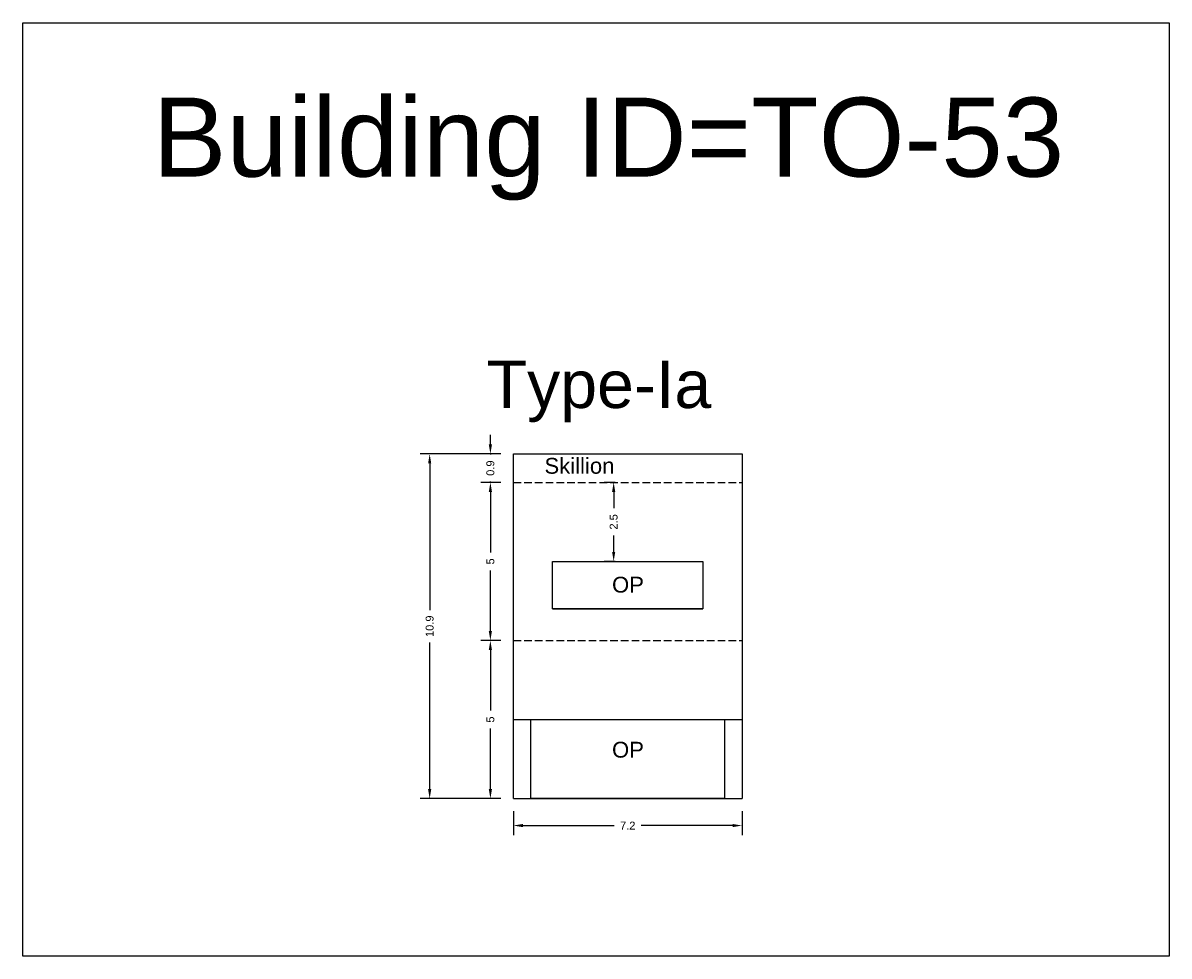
# Model space of a CAD drawing. Header units: metres. Extents: x 3416649 to 3417130, y -6713042 to -6712690.
# Tile 9 of 70: x 3416745 to 3416782, y -6712955 to -6712925. Entities that reach past the tile are written whole.
import ezdxf

# ---------------------------------------------------------------- set-up
doc = ezdxf.new("R2010")
doc.units = ezdxf.units.M
doc.linetypes.add('ACAD_ISO02W100', pattern=[15, 12, -3])
doc.layers.add('Dotted', color=7, linetype='ACAD_ISO02W100', plot=False)
doc.styles.get("Standard").update_dxf_attribs({"font": 'arial.ttf'})
doc.dimstyles.new('ISO-25', dxfattribs={"dimtxt": 0.25, "dimasz": 0.3, "dimexe": 0.3, "dimexo": 0.4, "dimgap": 0.2, "dimtad": 0, "dimdec": 1, "dimdsep": 46, "dimtxsty": 'Standard', "dimcen": 2.5, "dimadec": 0, "dimazin": 0, "dimtfac": 1, "dimtdec": 1, "dimtmove": 0, "dimatfit": 3, "dimfxl": 1, "dimarcsym": 0})

# ---------------------------------------------------------------- blocks, each defined once
blk = doc.blocks.new('*D425')
at = {"color": 0, "lineweight": -2, "transparency": 16777216}
for p, q in [((3416760.425, -6712939.697), (3416759.796, -6712939.697)), ((3416760.096, -6712939.997), (3416760.096, -6712941.914)), ((3416760.096, -6712944.397), (3416760.096, -6712942.48)), ((3416760.425, -6712944.697), (3416759.796, -6712944.697))]:
    blk.add_line(p, q, dxfattribs=at)
at = {"color": 0, "transparency": 16777216}
for points in [[(3416760.046, -6712939.997), (3416760.146, -6712939.997), (3416760.096, -6712939.697)], [(3416760.046, -6712944.397), (3416760.146, -6712944.397), (3416760.096, -6712944.697)]]:
    blk.add_solid(points, dxfattribs=at)
at = {"layer": 'Defpoints', "color": 0, "transparency": 16777216}
for p in [(3416760.096, -6712939.697), (3416760.825, -6712939.697), (3416760.825, -6712944.697)]:
    blk.add_point(p, dxfattribs=at)
at = {"color": 0, "transparency": 16777216, "insert": (3416760.096, -6712942.197), "char_height": 0.25, "attachment_point": 5, "rotation": 90}
blk.add_mtext('5', dxfattribs=at)
blk = doc.blocks.new('*D426')
at = {"color": 0, "lineweight": -2, "transparency": 16777216}
for p, q in [((3416764.04, -6712939.697), (3416763.695, -6712939.697)), ((3416763.995, -6712939.997), (3416763.995, -6712940.517)), ((3416763.995, -6712941.897), (3416763.995, -6712941.378)), ((3416764.04, -6712942.197), (3416763.695, -6712942.197))]:
    blk.add_line(p, q, dxfattribs=at)
at = {"color": 0, "transparency": 16777216}
for points in [[(3416763.945, -6712939.997), (3416764.045, -6712939.997), (3416763.995, -6712939.697)], [(3416763.945, -6712941.897), (3416764.045, -6712941.897), (3416763.995, -6712942.197)]]:
    blk.add_solid(points, dxfattribs=at)
at = {"layer": 'Defpoints', "color": 0, "transparency": 16777216}
for p in [(3416763.995, -6712939.697), (3416764.44, -6712939.697), (3416764.44, -6712942.197)]:
    blk.add_point(p, dxfattribs=at)
at = {"color": 0, "transparency": 16777216, "insert": (3416763.995, -6712940.947), "char_height": 0.25, "attachment_point": 5, "rotation": 90}
blk.add_mtext('2.5', dxfattribs=at)
blk = doc.blocks.new('*D427')
at = {"color": 0, "lineweight": -2, "transparency": 16777216}
for p, q in [((3416760.425, -6712944.697), (3416759.796, -6712944.697)), ((3416760.096, -6712944.997), (3416760.096, -6712946.914)), ((3416760.096, -6712949.397), (3416760.096, -6712947.48)), ((3416760.425, -6712949.697), (3416759.796, -6712949.697))]:
    blk.add_line(p, q, dxfattribs=at)
at = {"color": 0, "transparency": 16777216}
for points in [[(3416760.046, -6712944.997), (3416760.146, -6712944.997), (3416760.096, -6712944.697)], [(3416760.046, -6712949.397), (3416760.146, -6712949.397), (3416760.096, -6712949.697)]]:
    blk.add_solid(points, dxfattribs=at)
at = {"layer": 'Defpoints', "color": 0, "transparency": 16777216}
for p in [(3416760.096, -6712944.697), (3416760.825, -6712944.697), (3416760.825, -6712949.697)]:
    blk.add_point(p, dxfattribs=at)
at = {"color": 0, "transparency": 16777216, "insert": (3416760.096, -6712947.197), "char_height": 0.25, "attachment_point": 5, "rotation": 90}
blk.add_mtext('5', dxfattribs=at)
blk = doc.blocks.new('*D428')
at = {"color": 0, "lineweight": -2, "transparency": 16777216}
for p, q in [((3416760.096, -6712938.497), (3416760.096, -6712938.197)), ((3416760.425, -6712938.797), (3416759.796, -6712938.797)), ((3416760.096, -6712938.797), (3416760.096, -6712938.82)), ((3416760.425, -6712939.697), (3416759.796, -6712939.697)), ((3416760.096, -6712939.697), (3416760.096, -6712939.675)), ((3416760.096, -6712939.997), (3416760.096, -6712940.297))]:
    blk.add_line(p, q, dxfattribs=at)
at = {"color": 0, "transparency": 16777216}
for points in [[(3416760.046, -6712938.497), (3416760.146, -6712938.497), (3416760.096, -6712938.797)], [(3416760.046, -6712939.997), (3416760.146, -6712939.997), (3416760.096, -6712939.697)]]:
    blk.add_solid(points, dxfattribs=at)
at = {"layer": 'Defpoints', "color": 0, "transparency": 16777216}
for p in [(3416760.096, -6712938.797), (3416760.825, -6712938.797), (3416760.825, -6712939.697)]:
    blk.add_point(p, dxfattribs=at)
at = {"color": 0, "transparency": 16777216, "insert": (3416760.096, -6712939.247), "char_height": 0.25, "attachment_point": 5, "rotation": 90}
blk.add_mtext('0.9', dxfattribs=at)
blk = doc.blocks.new('*D429')
at = {"color": 0, "lineweight": -2, "transparency": 16777216}
for p, q in [((3416760.425, -6712938.797), (3416757.876, -6712938.797)), ((3416758.176, -6712939.097), (3416758.176, -6712943.734)), ((3416758.176, -6712949.397), (3416758.176, -6712944.761)), ((3416760.425, -6712949.697), (3416757.876, -6712949.697))]:
    blk.add_line(p, q, dxfattribs=at)
at = {"color": 0, "transparency": 16777216}
for points in [[(3416758.126, -6712939.097), (3416758.226, -6712939.097), (3416758.176, -6712938.797)], [(3416758.126, -6712949.397), (3416758.226, -6712949.397), (3416758.176, -6712949.697)]]:
    blk.add_solid(points, dxfattribs=at)
at = {"layer": 'Defpoints', "color": 0, "transparency": 16777216}
for p in [(3416758.176, -6712938.797), (3416760.825, -6712938.797), (3416760.825, -6712949.697)]:
    blk.add_point(p, dxfattribs=at)
at = {"color": 0, "transparency": 16777216, "insert": (3416758.176, -6712944.247), "char_height": 0.25, "attachment_point": 5, "rotation": 90}
blk.add_mtext('10.9', dxfattribs=at)
blk = doc.blocks.new('*D430')
at = {"color": 0, "lineweight": -2, "transparency": 16777216}
for p, q in [((3416760.825, -6712950.097), (3416760.825, -6712950.849)), ((3416768.055, -6712950.097), (3416768.055, -6712950.849)), ((3416761.125, -6712950.549), (3416764.015, -6712950.549)), ((3416767.755, -6712950.549), (3416764.865, -6712950.549))]:
    blk.add_line(p, q, dxfattribs=at)
at = {"color": 0, "transparency": 16777216}
for points in [[(3416761.125, -6712950.499), (3416761.125, -6712950.599), (3416760.825, -6712950.549)], [(3416767.755, -6712950.499), (3416767.755, -6712950.599), (3416768.055, -6712950.549)]]:
    blk.add_solid(points, dxfattribs=at)
at = {"layer": 'Defpoints', "color": 0, "transparency": 16777216}
for p in [(3416760.825, -6712949.697), (3416768.055, -6712949.697), (3416768.055, -6712950.549)]:
    blk.add_point(p, dxfattribs=at)
at = {"color": 0, "transparency": 16777216, "insert": (3416764.44, -6712950.549), "char_height": 0.25, "attachment_point": 5}
blk.add_mtext('7.2', dxfattribs=at)

msp = doc.modelspace()

# ---------------------------------------------------------------- linework, layer by layer
for points in [[(3416745.312, -6712925.169), (3416781.56, -6712925.169), (3416781.56, -6712954.676), (3416745.312, -6712954.676)], [(3416762.065, -6712942.197), (3416766.815, -6712942.197), (3416766.815, -6712943.697), (3416762.065, -6712943.697)], [(3416761.375, -6712947.197), (3416767.505, -6712947.197), (3416767.505, -6712949.697), (3416761.375, -6712949.697)]]:
    msp.add_lwpolyline(points, close=True)
for points in [[(3416760.825, -6712938.797), (3416768.055, -6712938.797)], [(3416760.825, -6712949.697), (3416760.825, -6712938.797)], [(3416768.055, -6712938.797), (3416768.055, -6712949.697)], [(3416762.065, -6712942.197), (3416766.815, -6712942.197)], [(3416762.065, -6712943.697), (3416762.065, -6712942.197)], [(3416766.815, -6712942.197), (3416766.815, -6712943.697)], [(3416762.065, -6712943.697), (3416766.815, -6712943.697)], [(3416760.825, -6712947.197), (3416768.055, -6712947.197)], [(3416761.375, -6712949.697), (3416761.375, -6712947.197)], [(3416767.505, -6712947.197), (3416767.505, -6712949.697)], [(3416760.825, -6712949.697), (3416768.055, -6712949.697)]]:
    msp.add_lwpolyline(points)
at = {"layer": 'Dotted', "ltscale": 0.02}
for points in [[(3416760.825, -6712939.697), (3416768.055, -6712939.697)], [(3416760.825, -6712944.697), (3416768.055, -6712944.697)]]:
    msp.add_lwpolyline(points, dxfattribs=at)

# ---------------------------------------------------------------- texts
for s, width, heights, insert, char_height, attachment_point in [('Building ID=TO-53', 67.86454, [0.517], (3416749.418, -6712927.53), 2.5, 1), ('Type-Ia ', 9.99112, [0.517], (3416759.977, -6712935.846), 1.5, 1), ('Skillion', 67.86454, [0], (3416764.019, -6712938.924), 0.5, 3), ('OP', 67.86454, [0], (3416763.943, -6712942.682), 0.5, 1), ('OP', 67.86454, [0], (3416763.943, -6712947.901), 0.5, 1)]:
    msp.add_mtext_dynamic_manual_height_columns(s, width=width, gutter_width=12.5, heights=heights, dxfattribs=dict(insert=insert, char_height=char_height, attachment_point=attachment_point))

# ---------------------------------------------------------------- dimensions: what is measured, and where the dimension line sits
for base, p1, p2, picture, middle in [((3416760.096, -6712938.797), (3416760.825, -6712939.697), (3416760.825, -6712938.797), '*D428', (3416760.096, -6712939.247)), ((3416758.176, -6712938.797), (3416760.825, -6712949.697), (3416760.825, -6712938.797), '*D429', (3416758.176, -6712944.247)), ((3416760.096, -6712939.697), (3416760.825, -6712944.697), (3416760.825, -6712939.697), '*D425', (3416760.096, -6712942.197)), ((3416763.995, -6712939.697), (3416764.44, -6712942.197), (3416764.44, -6712939.697), '*D426', (3416763.995, -6712940.947)), ((3416760.096, -6712944.697), (3416760.825, -6712949.697), (3416760.825, -6712944.697), '*D427', (3416760.096, -6712947.197))]:
    dim = msp.add_linear_dim(base=base, p1=p1, p2=p2, angle=90, dimstyle='ISO-25')
    dim.commit()
    dim.dimension.update_dxf_attribs({"geometry": picture, "text_midpoint": middle})
dim = msp.add_linear_dim(base=(3416768.055, -6712950.549), p1=(3416760.825, -6712949.697), p2=(3416768.055, -6712949.697), dimstyle='ISO-25')
dim.commit()
dim.dimension.update_dxf_attribs({"geometry": '*D430', "text_midpoint": (3416764.44, -6712950.549)})

doc.saveas('drawing.dxf')
